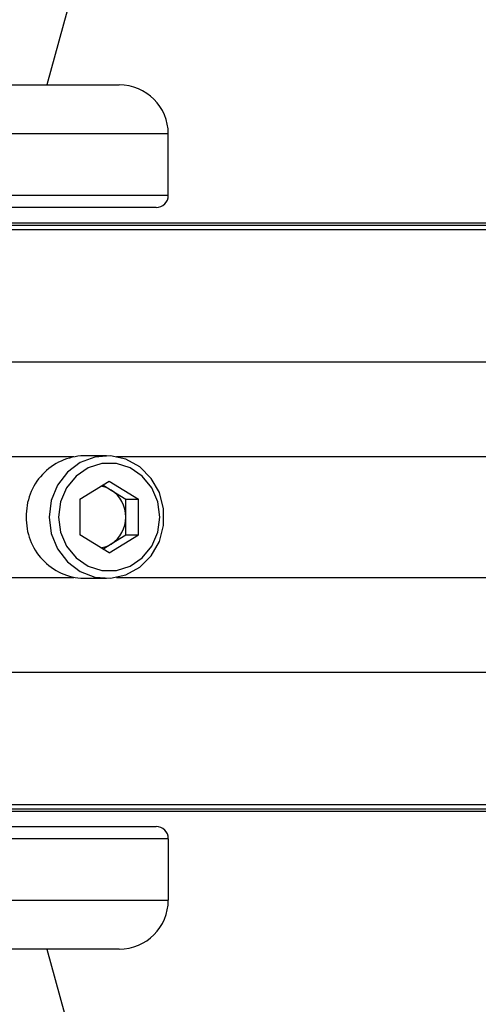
# Model space of a CAD drawing. Header units: millimetres. Extents: x 1684 to 18395, y 701 to 16538.
# Tile 40 of 61: x 3423 to 3498, y 12151 to 12311. Entities that reach past the tile are written whole.
import ezdxf

# ---------------------------------------------------------------- set-up
doc = ezdxf.new("R2010")
doc.units = ezdxf.units.MM
doc.header["$LTSCALE"] = 2
doc.layers.add('COMPONENT_GEOMETRY', color=7, linetype='Continuous')
doc.styles.add('SLDTEXTSTYLE0', font='TXT', dxfattribs={"width": 0.75})
doc.dimstyles.new('SLDDIMSTYLE1', dxfattribs={"dimtxt": 100, "dimasz": 6.604, "dimexe": 0, "dimexo": 0.0625, "dimgap": 25, "dimtad": 0, "dimtih": 1, "dimtoh": 1, "dimdec": 1, "dimrnd": 1e-09, "dimzin": 12, "dimdsep": 46, "dimtxsty": 'SLDTEXTSTYLE0', "dimsah": 1, "dimcen": 0.09, "dimadec": 0, "dimazin": 3, "dimtfac": 1, "dimtdec": 1, "dimtofl": 0, "dimtmove": 0, "dimatfit": 3, "dimfxl": 1, "dimfrac": 2, "dimtolj": 1, "dimtzin": 12, "dimarcsym": 0})

# ---------------------------------------------------------------- blocks, each defined once
blk = doc.blocks.new('_D_6')
at = {"layer": 'COMPONENT_GEOMETRY', "color": 7}
for p, q in [((6364.3, 16537.59), (6333.83, 16537.59)), ((6333.83, 16537.59), (6333.83, 16378.84)), ((6838.33, 16537.59), (6868.79, 16537.59)), ((6868.79, 16537.59), (6868.79, 16378.84)), ((3138.37, 13270.49), (3138.37, 16399.91)), ((10064.25, 12233.2), (10064.25, 16399.91)), ((3138.37, 16393.56), (6283.14, 16393.56)), ((10064.25, 16393.56), (6919.49, 16393.56)), ((6333.83, 16378.84), (6364.3, 16378.84)), ((6868.79, 16378.84), (6838.33, 16378.84))]:
    blk.add_line(p, q, dxfattribs=at)
for points in [[(3138.37, 16393.56), (3144.97, 16392.54), (3144.97, 16394.58)], [(10064.25, 16393.56), (10057.65, 16394.58), (10057.65, 16392.54)]]:
    blk.add_solid(points, dxfattribs=at)
at = {"layer": 'COMPONENT_GEOMETRY', "color": 7, "char_height": 100, "attachment_point": 1, "style": 'SLDTEXTSTYLE0'}
for s, insert in [('11\'4.34"', (6364.3, 16507.74)), ('3462.9', (6398.12, 16358.13))]:
    blk.add_mtext(s, dxfattribs=dict(at, insert=insert))
blk = doc.blocks.new('_D_7')
at = {"layer": 'COMPONENT_GEOMETRY', "color": 7}
for p, q in [((10064.25, 12169.89), (10064.25, 8142.47)), ((2230.37, 11325.32), (2230.37, 8142.47)), ((5873.35, 8292.84), (5842.88, 8292.84)), ((5842.88, 8292.84), (5842.88, 8134.09)), ((6421.27, 8292.84), (6451.74, 8292.84)), ((6451.74, 8292.84), (6451.74, 8134.09)), ((2230.37, 8148.82), (5792.19, 8148.82)), ((10064.25, 8148.82), (6502.43, 8148.82)), ((5842.88, 8134.09), (5873.35, 8134.09)), ((6451.74, 8134.09), (6421.27, 8134.09))]:
    blk.add_line(p, q, dxfattribs=at)
for points in [[(2230.37, 8148.82), (2236.97, 8147.8), (2236.97, 8149.83)], [(10064.25, 8148.82), (10057.65, 8149.83), (10057.65, 8147.8)]]:
    blk.add_solid(points, dxfattribs=at)
at = {"layer": 'COMPONENT_GEOMETRY', "color": 7, "char_height": 100, "attachment_point": 1, "style": 'SLDTEXTSTYLE0'}
for s, insert in [('12\'10.21"', (5873.35, 8263)), ('3916.9', (5944.12, 8113.38))]:
    blk.add_mtext(s, dxfattribs=dict(at, insert=insert))

msp = doc.modelspace()

# ---------------------------------------------------------------- linework, layer by layer
at = {"color": 7, "linetype": 'Continuous', "lineweight": 25}
for p, q in [((3411.72, 12300.73), (3439.35, 12300.73)), ((3447.35, 12292.73), (3414.45, 12292.73)), ((3447.35, 12282.73), (3447.35, 12292.73)), ((3414.45, 12282.73), (3447.35, 12282.73)), ((3445.35, 12280.73), (3413.77, 12280.73)), ((3358.23, 12278.23), (4592.57, 12278.23)), ((3362.09, 12277.84), (4614.52, 12277.84)), ((3437.29, 12240.23), (3433.56, 12240.23)), ((3432.93, 12233.17), (3437.71, 12236.1)), ((3437.71, 12236.1), (3442.48, 12233.17)), ((3436.67, 12235.46), (3438.02, 12234.63)), ((3438.02, 12234.63), (3440.41, 12233.17)), ((3432.93, 12233.17), (3432.93, 12227.3)), ((3440.41, 12233.17), (3442.48, 12233.17)), ((3440.41, 12230.23), (3440.41, 12233.17)), ((3442.48, 12227.3), (3442.48, 12233.17)), ((3440.41, 12227.3), (3440.41, 12230.23)), ((3437.71, 12224.36), (3432.93, 12227.3)), ((3437.71, 12224.36), (3442.48, 12227.3)), ((3438.02, 12225.83), (3440.41, 12227.3)), ((3440.41, 12227.3), (3442.48, 12227.3)), ((3436.67, 12225), (3438.02, 12225.83)), ((3433.56, 12220.23), (3437.29, 12220.23)), ((3358.23, 12182.23), (3752.12, 12182.23)), ((3362.09, 12182.62), (4614.52, 12182.62)), ((3413.77, 12179.73), (3445.35, 12179.73)), ((3447.35, 12177.73), (3414.45, 12177.73)), ((3447.35, 12177.73), (3447.35, 12167.73)), ((3414.45, 12167.73), (3447.35, 12167.73)), ((3439.35, 12159.73), (3411.72, 12159.73))]:
    msp.add_line(p, q, dxfattribs=at)
at = {"color": 8, "linetype": 'Continuous', "lineweight": 25}
for p, q in [((3365.61, 12277.13), (4888.97, 12277.13)), ((3366.32, 12255.53), (4888.21, 12255.53)), ((3362.23, 12240.08), (3431.93, 12240.08)), ((3438.92, 12240.08), (4473.48, 12240.08)), ((3362.23, 12220.38), (3431.93, 12220.38)), ((3438.92, 12220.38), (4473.48, 12220.38)), ((3366.32, 12204.93), (4888.21, 12204.93)), ((3365.61, 12183.33), (4888.97, 12183.33))]:
    msp.add_line(p, q, dxfattribs=at)
at = {"color": 7, "linetype": 'Continuous', "lineweight": 25, "flags": 128}
for points in [[(4084.08, 14692.74), (4000.62, 14388.67), (3914.37, 14074.44), (3828.12, 13760.21), (3741.87, 13445.98), (3612.49, 12974.63), (3547.81, 12738.96), (3483.12, 12503.29), (3427.52, 12300.73)], [(3427.91, 12230.23), (3428.25, 12227.53), (3429.27, 12225.03), (3430.89, 12222.92), (3432.97, 12221.35), (3435.38, 12220.44), (3437.93, 12220.25), (3440.43, 12220.81), (3442.7, 12222.06), (3444.57, 12223.92), (3445.9, 12226.25), (3446.59, 12228.87), (3446.59, 12231.59), (3445.9, 12234.21), (3444.57, 12236.54), (3442.7, 12238.4), (3440.43, 12239.65), (3437.93, 12240.21), (3435.38, 12240.02), (3432.97, 12239.11), (3430.89, 12237.54), (3429.27, 12235.43), (3428.25, 12232.93), (3427.91, 12230.23)], [(3429.45, 12230.23), (3429.78, 12227.75), (3430.76, 12225.47), (3432.3, 12223.58), (3434.27, 12222.23), (3436.53, 12221.52), (3438.88, 12221.52), (3441.14, 12222.23), (3443.11, 12223.58), (3444.65, 12225.47), (3445.63, 12227.75), (3445.96, 12230.23), (3445.63, 12232.71), (3444.65, 12234.99), (3443.11, 12236.88), (3441.14, 12238.24), (3438.88, 12238.94), (3436.53, 12238.94), (3434.27, 12238.24), (3432.3, 12236.88), (3430.76, 12234.99), (3429.78, 12232.71), (3429.45, 12230.23)], [(3427.52, 12159.73), (3450.38, 12076.46), (3536.61, 11762.3), (3622.84, 11448.13), (3687.96, 11210.89), (3753.07, 10973.66), (3839.31, 10659.49), (3925.54, 10345.33), (4084.08, 9767.72)]]:
    msp.add_lwpolyline(points, dxfattribs=at)
at = {"color": 7, "linetype": 'Continuous', "lineweight": 25}
for centre, radius, start, end in [((3439.35, 12292.73), 8, 0, 90), ((3445.35, 12282.73), 2, 270, 0), ((3433.87, 12230.54), 9.69, 91.794, 181.8372), ((3435.61, 12230.74), 4.58, 58.3032, 80.9164), ((3435.26, 12230.29), 5.15, 359.3644, 57.5397), ((3433.87, 12229.92), 9.69, 178.1628, 268.206), ((3435.26, 12230.17), 5.15, 302.4603, 0.6356), ((3435.61, 12229.72), 4.58, 279.0836, 301.6968), ((3445.35, 12177.73), 2, 0, 90), ((3439.35, 12167.73), 8, 270, 0)]:
    msp.add_arc(centre, radius, start, end, dxfattribs=at)

# ---------------------------------------------------------------- dimensions: what is measured, and where the dimension line sits
at = {"layer": 'COMPONENT_GEOMETRY', "color": 7}
for base, p1, p2, picture, middle in [((3138.37, 16393.56), (10064.25, 12230.66), (3138.37, 13267.95), '_D_6', (6601.31, 16393.56)), ((10064.25, 8148.82), (2230.37, 11327.86), (10064.25, 12172.43), '_D_7', (6147.31, 8148.82))]:
    dim = msp.add_linear_dim(base=base, p1=p1, p2=p2, dimstyle='SLDDIMSTYLE1', dxfattribs=at)
    dim.commit()
    dim.dimension.update_dxf_attribs({"geometry": picture, "text_midpoint": middle, "dimtype": 160})

doc.saveas('drawing.dxf')
